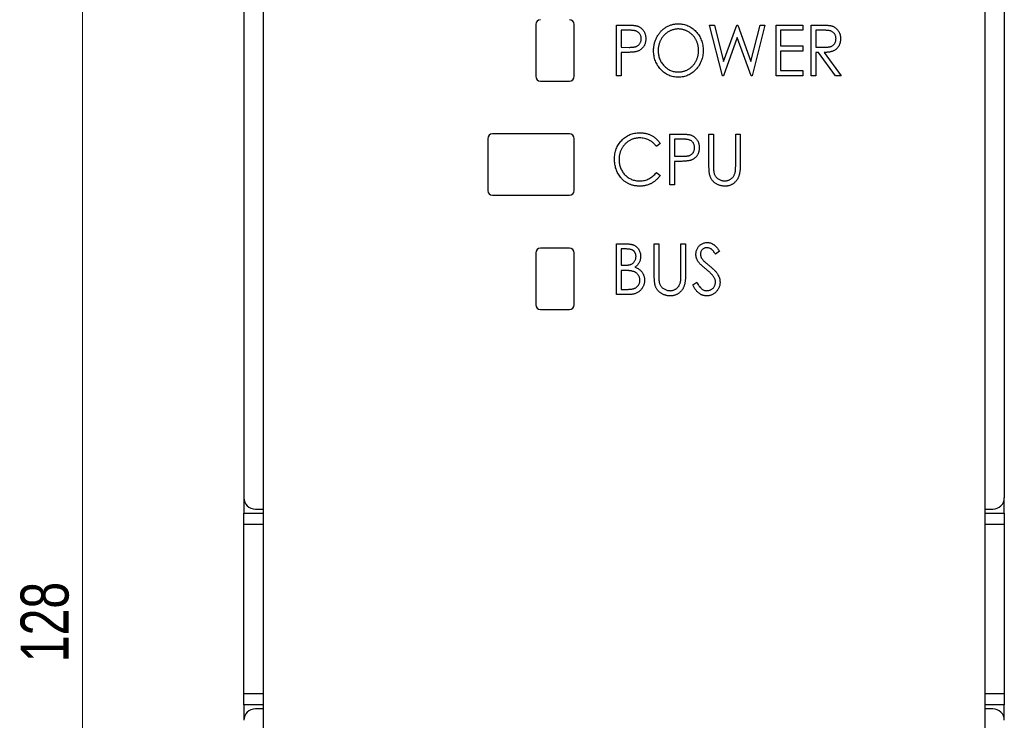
# Paper-space layout 'Sheet2' of a CAD drawing. Header units: millimetres. Extents: x 0 to 420, y 0 to 297.
# Tile 2 of 10: x 89 to 140, y 143 to 180. Entities that reach past the tile are written whole.
import ezdxf

# ---------------------------------------------------------------- set-up
doc = ezdxf.new("R2010")
doc.units = ezdxf.units.MM
doc.styles.add('SLDTEXTSTYLE1', font='TXT', dxfattribs={"width": 0.75})
doc.dimstyles.new('SLDDIMSTYLE1', dxfattribs={"dimtxt": 2.5, "dimasz": 3, "dimexe": 0, "dimexo": 0.0625, "dimtad": 1, "dimdec": 0, "dimrnd": 1e-09, "dimzin": 12, "dimdsep": 46, "dimtxsty": 'SLDTEXTSTYLE1', "dimblk1": 'CLOSED', "dimblk2": 'CLOSED', "dimsah": 1, "dimcen": 0.09, "dimadec": 0, "dimazin": 3, "dimtfac": 1, "dimtofl": 0, "dimtmove": 0, "dimatfit": 3, "dimldrblk": 'CLOSED', "dimfxl": 1, "dimfrac": 2, "dimtolj": 1, "dimtzin": 12, "dimarcsym": 0})

# ---------------------------------------------------------------- blocks, each defined once
blk = doc.blocks.new('_Closed')
at = {"color": 0, "linetype": 'ByBlock', "lineweight": -2}
for p, q in [((-1, 0.166667), (0, 0)), ((-1, 0.166667), (-1, -0.166667)), ((0, 0), (-1, -0.166667)), ((0, 0), (-1, 0))]:
    blk.add_line(p, q, dxfattribs=at)
blk = doc.blocks.new('_D_4')
at = {"color": 7, "linetype": 'Continuous', "lineweight": 0}
for p, q in [((99.311, 212.91), (90.907, 212.91)), ((91.907, 212.91), (91.907, 84.9)), ((99.311, 84.9), (90.907, 84.9))]:
    blk.add_line(p, q, dxfattribs=at)
at = {"color": 7, "linetype": 'Continuous', "lineweight": 18, "xscale": 3, "yscale": 3}
for p, rotation in [((91.907, 212.91, -59.392), 90), ((91.907, 84.9, -59.392), 270)]:
    blk.add_blockref('_Closed', p, dxfattribs=dict(at, rotation=rotation))
at = {"color": 7, "linetype": 'Continuous', "lineweight": 18, "insert": (88.684, 146.134), "char_height": 2.5, "attachment_point": 1, "rotation": 90, "style": 'SLDTEXTSTYLE1'}
blk.add_mtext('128', dxfattribs=at)

psp = doc.layouts.new('Sheet2')

# ---------------------------------------------------------------- linework, layer by layer
at = {"color": 7, "linetype": 'Continuous', "lineweight": 25}
for p, q in [((100.311, 211.11), (100.311, 154.705)), ((139.911, 211.11), (139.911, 154.705)), ((101.311, 184.86), (101.311, 89.71)), ((138.911, 89.71), (138.911, 184.86)), ((115.511, 179.36), (115.511, 176.66)), ((117.511, 176.66), (117.511, 179.36)), ((119.715, 179.328), (120.202, 179.328)), ((119.715, 176.683), (119.715, 179.328)), ((120.394, 179.057), (119.953, 179.057)), ((119.953, 179.057), (119.953, 178.175)), ((125.238, 176.683), (124.566, 179.328)), ((124.566, 179.328), (124.813, 179.328)), ((124.813, 179.328), (125.295, 177.429)), ((125.295, 177.429), (125.986, 179.328)), ((125.986, 179.328), (126.039, 179.328)), ((126.039, 179.328), (126.72, 177.429)), ((126.72, 177.429), (127.206, 179.328)), ((127.449, 179.328), (126.773, 176.683)), ((127.206, 179.328), (127.449, 179.328)), ((128.026, 176.683), (128.026, 179.328)), ((128.026, 179.328), (129.417, 179.328)), ((129.417, 179.057), (128.264, 179.057)), ((128.264, 179.057), (128.264, 178.243)), ((129.417, 179.328), (129.417, 179.057)), ((129.858, 179.328), (130.344, 179.328)), ((129.858, 176.683), (129.858, 179.328)), ((130.535, 179.057), (130.095, 179.057)), ((130.095, 179.057), (130.095, 178.175)), ((126.008, 178.684), (125.281, 176.683)), ((126.725, 176.683), (126.008, 178.684)), ((119.953, 178.175), (120.375, 178.169)), ((128.264, 178.243), (129.417, 178.243)), ((129.417, 177.972), (128.264, 177.972)), ((128.264, 177.972), (128.264, 176.954)), ((129.417, 178.243), (129.417, 177.972)), ((130.095, 178.175), (130.525, 178.171)), ((120.128, 177.904), (119.953, 177.904)), ((119.953, 177.904), (119.953, 176.683)), ((130.237, 177.904), (130.095, 177.904)), ((130.095, 177.904), (130.095, 176.683)), ((131.118, 176.683), (130.237, 177.904)), ((130.537, 177.904), (131.418, 176.683)), ((128.264, 176.954), (129.417, 176.954)), ((129.417, 176.954), (129.417, 176.683)), ((115.761, 176.41), (117.261, 176.41)), ((119.953, 176.683), (119.715, 176.683)), ((125.281, 176.683), (125.238, 176.683)), ((126.773, 176.683), (126.725, 176.683)), ((129.417, 176.683), (128.026, 176.683)), ((130.095, 176.683), (129.858, 176.683)), ((131.418, 176.683), (131.118, 176.683)), ((113.011, 173.41), (113.011, 170.71)), ((117.261, 173.66), (113.261, 173.66)), ((117.511, 170.71), (117.511, 173.41)), ((122.497, 173.652), (122.984, 173.652)), ((122.497, 171.006), (122.497, 173.652)), ((123.175, 173.38), (122.734, 173.38)), ((122.734, 173.38), (122.734, 172.499)), ((124.532, 172.054), (124.532, 173.652)), ((124.532, 173.652), (124.77, 173.652)), ((124.77, 173.652), (124.77, 172.067)), ((125.923, 172.067), (125.923, 173.652)), ((125.923, 173.652), (126.16, 173.652)), ((126.16, 173.652), (126.16, 172.054)), ((121.988, 173.166), (121.794, 173.007)), ((122.734, 172.499), (123.157, 172.493)), ((122.91, 172.227), (122.734, 172.227)), ((122.734, 172.227), (122.734, 171.006)), ((121.794, 171.651), (121.988, 171.493)), ((122.734, 171.006), (122.497, 171.006)), ((113.261, 170.46), (117.261, 170.46)), ((117.261, 167.71), (115.761, 167.71)), ((119.715, 167.933), (120.193, 167.933)), ((119.715, 165.287), (119.715, 167.933)), ((120.238, 167.662), (119.953, 167.662)), ((119.953, 167.662), (119.953, 166.814)), ((121.683, 167.933), (121.92, 167.933)), ((121.683, 166.335), (121.683, 167.933)), ((121.92, 167.933), (121.92, 166.348)), ((123.074, 166.348), (123.074, 167.933)), ((123.074, 167.933), (123.311, 167.933)), ((123.311, 167.933), (123.311, 166.335)), ((115.511, 167.46), (115.511, 164.76)), ((117.511, 164.76), (117.511, 167.46)), ((125.075, 167.553), (124.874, 167.39)), ((119.953, 166.814), (120.094, 166.814)), ((120.092, 166.542), (119.953, 166.542)), ((119.953, 166.542), (119.953, 165.559)), ((123.684, 165.798), (123.894, 165.932)), ((120.384, 165.287), (119.715, 165.287)), ((119.953, 165.559), (120.259, 165.559)), ((115.761, 164.51), (117.261, 164.51)), ((100.314, 154.637), (100.314, 153.905)), ((139.907, 153.905), (139.907, 154.637)), ((100.314, 153.305), (100.314, 153.905)), ((100.314, 153.905), (101.311, 153.905)), ((100.911, 154.105), (101.311, 154.105)), ((138.911, 154.105), (139.311, 154.105)), ((138.911, 153.905), (139.907, 153.905)), ((139.907, 153.905), (139.907, 153.305)), ((100.314, 144.505), (100.314, 153.305)), ((139.907, 153.305), (139.907, 144.505)), ((100.314, 143.905), (100.314, 144.505)), ((139.907, 144.505), (139.907, 143.905)), ((101.311, 143.905), (100.314, 143.905)), ((100.314, 143.905), (100.314, 143.173)), ((101.311, 143.705), (100.911, 143.705)), ((139.907, 143.905), (138.911, 143.905)), ((139.311, 143.705), (138.911, 143.705)), ((139.907, 143.173), (139.907, 143.905))]:
    psp.add_line(p, q, dxfattribs=at)
at = {"color": 8, "linetype": 'Continuous', "lineweight": 25}
for p, q in [((101.311, 153.305), (100.314, 153.305)), ((139.907, 153.305), (138.911, 153.305)), ((100.314, 144.505), (101.311, 144.505)), ((138.911, 144.505), (139.907, 144.505))]:
    psp.add_line(p, q, dxfattribs=at)
at = {"color": 7, "linetype": 'Continuous', "lineweight": 25}
for centre, radius, start, end in [((115.761, 179.36), 0.25, 90, 180), ((117.261, 179.36), 0.25, 0, 90), ((115.761, 176.66), 0.25, 180, 270), ((117.261, 176.66), 0.25, 270, 0), ((113.261, 173.41), 0.25, 90, 180), ((117.261, 173.41), 0.25, 0, 90), ((113.261, 170.71), 0.25, 180, 270), ((117.261, 170.71), 0.25, 270, 0), ((115.761, 167.46), 0.25, 90, 180), ((117.261, 167.46), 0.25, 0, 90), ((115.761, 164.76), 0.25, 180, 270), ((117.261, 164.76), 0.25, 270, 0), ((100.911, 154.705), 0.6, 180, 270), ((139.311, 154.705), 0.6, 270, 0), ((100.911, 143.105), 0.6, 90, 180), ((139.311, 143.105), 0.6, 0, 90)]:
    psp.add_arc(centre, radius, start, end, dxfattribs=at)
for points, knots in [([(120.202, 179.328), (120.235, 179.328), (120.3, 179.328), (120.391, 179.326), (120.475, 179.323), (120.55, 179.319), (120.616, 179.314), (120.674, 179.307), (120.724, 179.299), (120.753, 179.292), (120.767, 179.289)], [0, 0, 0, 0, 0.1764997, 0.3390322, 0.4857534, 0.6185701, 0.735674, 0.8381849, 0.9261551, 1, 1, 1, 1]), ([(121.004, 178.618), (121.004, 178.639), (121.002, 178.681), (120.989, 178.743), (120.968, 178.802), (120.938, 178.857), (120.902, 178.907), (120.859, 178.95), (120.811, 178.986), (120.766, 179.008), (120.727, 179.022), (120.692, 179.032), (120.653, 179.04), (120.61, 179.046), (120.562, 179.051), (120.51, 179.055), (120.453, 179.057), (120.414, 179.057), (120.394, 179.057)], [0, 0, 0, 0, 0.074091, 0.147068, 0.219176, 0.292487, 0.364821, 0.434086, 0.502842, 0.57172, 0.608354, 0.649905, 0.695817, 0.746872, 0.802658, 0.863186, 0.92915, 1, 1, 1, 1]), ([(120.767, 179.289), (120.784, 179.284), (120.818, 179.274), (120.867, 179.254), (120.914, 179.231), (120.958, 179.203), (120.999, 179.172), (121.039, 179.138), (121.075, 179.099), (121.11, 179.058), (121.141, 179.013), (121.168, 178.965), (121.191, 178.914), (121.209, 178.86), (121.224, 178.804), (121.234, 178.745), (121.241, 178.683), (121.242, 178.64), (121.242, 178.619)], [0, 0, 0, 0, 0.060075, 0.119303, 0.178069, 0.236256, 0.294313, 0.353143, 0.412708, 0.473813, 0.535615, 0.597403, 0.660232, 0.723514, 0.789577, 0.856841, 0.927091, 1, 1, 1, 1]), ([(121.649, 177.994), (121.649, 178.025), (121.65, 178.088), (121.659, 178.181), (121.672, 178.272), (121.691, 178.362), (121.715, 178.449), (121.744, 178.536), (121.779, 178.62), (121.819, 178.702), (121.863, 178.781), (121.912, 178.856), (121.964, 178.927), (122.02, 178.992), (122.081, 179.054), (122.145, 179.111), (122.212, 179.164), (122.284, 179.212), (122.358, 179.256), (122.434, 179.293), (122.512, 179.325), (122.591, 179.351), (122.672, 179.371), (122.754, 179.385), (122.837, 179.395), (122.894, 179.396), (122.922, 179.396)], [0, 0, 0, 0, 0.044811, 0.089011, 0.13275, 0.176233, 0.219272, 0.262324, 0.305647, 0.348979, 0.392242, 0.43461, 0.476184, 0.517236, 0.558165, 0.598792, 0.639668, 0.680638, 0.721467, 0.761759, 0.801482, 0.840953, 0.880381, 0.919726, 0.959716, 1, 1, 1, 1]), ([(122.933, 179.125), (122.91, 179.125), (122.864, 179.124), (122.797, 179.116), (122.73, 179.104), (122.664, 179.088), (122.599, 179.066), (122.535, 179.04), (122.472, 179.009), (122.41, 178.974), (122.35, 178.935), (122.294, 178.892), (122.24, 178.846), (122.19, 178.796), (122.143, 178.744), (122.1, 178.688), (122.061, 178.628), (122.024, 178.566), (121.992, 178.501), (121.964, 178.434), (121.94, 178.365), (121.92, 178.295), (121.905, 178.222), (121.894, 178.148), (121.888, 178.072), (121.887, 178.021), (121.886, 177.995)], [0, 0, 0, 0, 0.039956, 0.079513, 0.119111, 0.158682, 0.198528, 0.238944, 0.279928, 0.321669, 0.363487, 0.405034, 0.446304, 0.487242, 0.528249, 0.569305, 0.611035, 0.653354, 0.695583, 0.737902, 0.780492, 0.823231, 0.866218, 0.910046, 0.954473, 1, 1, 1, 1]), ([(122.922, 179.396), (122.968, 179.395), (123.057, 179.393), (123.188, 179.374), (123.313, 179.342), (123.434, 179.298), (123.547, 179.241), (123.656, 179.172), (123.758, 179.089), (123.854, 178.996), (123.941, 178.893), (124.018, 178.784), (124.083, 178.669), (124.135, 178.547), (124.177, 178.42), (124.206, 178.287), (124.224, 178.149), (124.226, 178.054), (124.227, 178.007)], [0, 0, 0, 0, 0.064112, 0.12603, 0.186709, 0.24615, 0.305771, 0.366051, 0.427384, 0.490821, 0.554635, 0.61692, 0.678954, 0.740666, 0.803314, 0.866858, 0.932414, 1, 1, 1, 1]), ([(123.99, 178.007), (123.989, 178.033), (123.988, 178.083), (123.982, 178.159), (123.97, 178.232), (123.956, 178.304), (123.936, 178.373), (123.913, 178.441), (123.885, 178.507), (123.852, 178.571), (123.816, 178.632), (123.777, 178.691), (123.733, 178.746), (123.686, 178.798), (123.636, 178.847), (123.582, 178.892), (123.525, 178.935), (123.464, 178.974), (123.401, 179.009), (123.337, 179.04), (123.272, 179.066), (123.206, 179.088), (123.139, 179.104), (123.071, 179.116), (123.002, 179.124), (122.956, 179.125), (122.933, 179.125)], [0, 0, 0, 0, 0.044923, 0.089057, 0.132287, 0.174986, 0.217144, 0.258769, 0.300532, 0.342498, 0.384141, 0.425372, 0.466388, 0.507179, 0.548135, 0.589217, 0.630842, 0.673193, 0.715487, 0.757043, 0.79776, 0.838207, 0.878693, 0.918916, 0.959101, 1, 1, 1, 1]), ([(130.344, 179.328), (130.376, 179.328), (130.439, 179.328), (130.528, 179.327), (130.609, 179.323), (130.682, 179.32), (130.747, 179.314), (130.804, 179.309), (130.852, 179.302), (130.882, 179.295), (130.895, 179.292)], [0, 0, 0, 0, 0.176242, 0.33814, 0.484799, 0.617149, 0.734395, 0.837422, 0.92561, 1, 1, 1, 1]), ([(131.147, 178.621), (131.146, 178.643), (131.144, 178.685), (131.131, 178.746), (131.11, 178.805), (131.08, 178.859), (131.044, 178.908), (131.002, 178.951), (130.954, 178.986), (130.91, 179.008), (130.87, 179.022), (130.836, 179.032), (130.796, 179.04), (130.753, 179.046), (130.705, 179.051), (130.652, 179.055), (130.595, 179.057), (130.555, 179.057), (130.535, 179.057)], [0, 0, 0, 0, 0.074206, 0.146692, 0.218332, 0.29067, 0.362618, 0.431553, 0.499554, 0.567987, 0.604677, 0.646293, 0.69288, 0.744014, 0.799888, 0.86174, 0.928424, 1, 1, 1, 1]), ([(130.895, 179.292), (130.913, 179.288), (130.948, 179.278), (130.999, 179.258), (131.047, 179.235), (131.093, 179.208), (131.135, 179.176), (131.176, 179.141), (131.214, 179.102), (131.249, 179.059), (131.281, 179.014), (131.308, 178.965), (131.332, 178.914), (131.351, 178.86), (131.366, 178.804), (131.377, 178.745), (131.383, 178.684), (131.384, 178.642), (131.384, 178.621)], [0, 0, 0, 0, 0.061387, 0.1214951, 0.1810892, 0.2400382, 0.2986442, 0.3579899, 0.4184412, 0.480043, 0.5418672, 0.6041732, 0.6666824, 0.7298994, 0.7945383, 0.8604552, 0.9292113, 1, 1, 1, 1]), ([(120.375, 178.169), (120.396, 178.169), (120.436, 178.169), (120.493, 178.172), (120.547, 178.176), (120.596, 178.181), (120.64, 178.188), (120.681, 178.195), (120.717, 178.206), (120.759, 178.22), (120.807, 178.244), (120.857, 178.28), (120.901, 178.324), (120.938, 178.374), (120.967, 178.43), (120.989, 178.49), (121.002, 178.553), (121.004, 178.596), (121.004, 178.618)], [0, 0, 0, 0, 0.070231, 0.135127, 0.195896, 0.251444, 0.303058, 0.349556, 0.391936, 0.430093, 0.501229, 0.570517, 0.640124, 0.710955, 0.782914, 0.853735, 0.926014, 1, 1, 1, 1]), ([(121.242, 178.619), (121.241, 178.597), (121.241, 178.554), (121.235, 178.492), (121.224, 178.433), (121.211, 178.376), (121.192, 178.323), (121.17, 178.272), (121.143, 178.224), (121.112, 178.18), (121.078, 178.138), (121.041, 178.1), (121.001, 178.065), (120.957, 178.034), (120.91, 178.007), (120.861, 177.983), (120.808, 177.963), (120.771, 177.953), (120.753, 177.947)], [0, 0, 0, 0, 0.072309, 0.141358, 0.208207, 0.272336, 0.335143, 0.396174, 0.456668, 0.516646, 0.575929, 0.634933, 0.693693, 0.752708, 0.811962, 0.873196, 0.935504, 1, 1, 1, 1]), ([(130.525, 178.171), (130.545, 178.171), (130.584, 178.171), (130.64, 178.174), (130.692, 178.178), (130.74, 178.183), (130.784, 178.19), (130.824, 178.198), (130.86, 178.208), (130.902, 178.224), (130.95, 178.248), (131.001, 178.283), (131.044, 178.327), (131.081, 178.378), (131.111, 178.434), (131.131, 178.494), (131.145, 178.556), (131.146, 178.6), (131.147, 178.621)], [0, 0, 0, 0, 0.068884, 0.133004, 0.192369, 0.247684, 0.298447, 0.344783, 0.387444, 0.426058, 0.498477, 0.568226, 0.638295, 0.709239, 0.781676, 0.852765, 0.925523, 1, 1, 1, 1]), ([(131.384, 178.621), (131.383, 178.586), (131.381, 178.517), (131.363, 178.417), (131.333, 178.324), (131.292, 178.238), (131.24, 178.16), (131.177, 178.092), (131.103, 178.034), (131.034, 177.995), (130.974, 177.969), (130.924, 177.951), (130.869, 177.937), (130.811, 177.925), (130.748, 177.916), (130.681, 177.909), (130.611, 177.905), (130.562, 177.904), (130.537, 177.904)], [0, 0, 0, 0, 0.083484, 0.162613, 0.23918, 0.314494, 0.388385, 0.460717, 0.533791, 0.609022, 0.648239, 0.690365, 0.734562, 0.781635, 0.831635, 0.884694, 0.940506, 1, 1, 1, 1]), ([(120.753, 177.947), (120.737, 177.944), (120.704, 177.936), (120.648, 177.927), (120.584, 177.92), (120.51, 177.914), (120.428, 177.91), (120.336, 177.906), (120.235, 177.904), (120.165, 177.904), (120.128, 177.904)], [0, 0, 0, 0, 0.075269, 0.165174, 0.268129, 0.385984, 0.51806, 0.664405, 0.825035, 1, 1, 1, 1]), ([(122.942, 176.615), (122.898, 176.616), (122.81, 176.618), (122.681, 176.638), (122.558, 176.669), (122.439, 176.713), (122.326, 176.77), (122.219, 176.841), (122.117, 176.923), (122.021, 177.017), (121.935, 177.12), (121.858, 177.228), (121.794, 177.343), (121.741, 177.463), (121.699, 177.588), (121.67, 177.719), (121.652, 177.855), (121.65, 177.947), (121.649, 177.994)], [0, 0, 0, 0, 0.063524, 0.12488, 0.185155, 0.244833, 0.304627, 0.365038, 0.42717, 0.49127, 0.555588, 0.618668, 0.681008, 0.742903, 0.805249, 0.868474, 0.933217, 1, 1, 1, 1]), ([(121.886, 177.995), (121.887, 177.957), (121.889, 177.882), (121.904, 177.771), (121.927, 177.666), (121.962, 177.565), (122.004, 177.468), (122.058, 177.376), (122.12, 177.288), (122.192, 177.206), (122.27, 177.131), (122.353, 177.066), (122.44, 177.011), (122.531, 176.965), (122.625, 176.929), (122.725, 176.905), (122.827, 176.888), (122.897, 176.887), (122.933, 176.886)], [0, 0, 0, 0, 0.06753, 0.132738, 0.196163, 0.25879, 0.321017, 0.383435, 0.446363, 0.511011, 0.575079, 0.637133, 0.697793, 0.757163, 0.816573, 0.8765, 0.937463, 1, 1, 1, 1]), ([(122.933, 176.886), (122.957, 176.886), (123.004, 176.887), (123.075, 176.894), (123.144, 176.906), (123.211, 176.922), (123.278, 176.943), (123.343, 176.968), (123.406, 176.998), (123.469, 177.033), (123.528, 177.071), (123.585, 177.113), (123.637, 177.159), (123.687, 177.208), (123.734, 177.26), (123.777, 177.316), (123.817, 177.375), (123.852, 177.437), (123.885, 177.502), (123.913, 177.569), (123.936, 177.638), (123.956, 177.708), (123.97, 177.78), (123.982, 177.854), (123.988, 177.93), (123.989, 177.981), (123.99, 178.007)], [0, 0, 0, 0, 0.041661, 0.082882, 0.123552, 0.164177, 0.204273, 0.24489, 0.285869, 0.327154, 0.368651, 0.40943, 0.450115, 0.490687, 0.531109, 0.572015, 0.613338, 0.655348, 0.697698, 0.739863, 0.781905, 0.824489, 0.86732, 0.910682, 0.954948, 1, 1, 1, 1]), ([(124.227, 178.007), (124.226, 177.959), (124.224, 177.865), (124.206, 177.728), (124.177, 177.595), (124.136, 177.469), (124.083, 177.347), (124.018, 177.232), (123.942, 177.122), (123.855, 177.019), (123.76, 176.924), (123.658, 176.842), (123.552, 176.771), (123.44, 176.714), (123.323, 176.669), (123.2, 176.638), (123.073, 176.618), (122.986, 176.616), (122.942, 176.615)], [0, 0, 0, 0, 0.067668, 0.133292, 0.19714, 0.260013, 0.322488, 0.385059, 0.448295, 0.51269, 0.576673, 0.638498, 0.698729, 0.757967, 0.817157, 0.876594, 0.937343, 1, 1, 1, 1]), ([(119.614, 172.344), (119.615, 172.392), (119.617, 172.485), (119.635, 172.623), (119.664, 172.754), (119.705, 172.88), (119.758, 173), (119.822, 173.114), (119.899, 173.222), (119.986, 173.324), (120.081, 173.417), (120.184, 173.498), (120.294, 173.566), (120.408, 173.623), (120.529, 173.666), (120.656, 173.697), (120.789, 173.716), (120.879, 173.718), (120.925, 173.72)], [0, 0, 0, 0, 0.067236, 0.132194, 0.195391, 0.257388, 0.318778, 0.380515, 0.442528, 0.505942, 0.569171, 0.630524, 0.690882, 0.750747, 0.811024, 0.872201, 0.934998, 1, 1, 1, 1]), ([(120.919, 173.448), (120.894, 173.448), (120.846, 173.447), (120.775, 173.439), (120.705, 173.428), (120.636, 173.412), (120.569, 173.39), (120.502, 173.365), (120.438, 173.334), (120.375, 173.299), (120.315, 173.26), (120.257, 173.218), (120.204, 173.172), (120.153, 173.123), (120.107, 173.071), (120.063, 173.015), (120.024, 172.957), (119.988, 172.895), (119.955, 172.831), (119.928, 172.765), (119.904, 172.697), (119.885, 172.626), (119.869, 172.554), (119.859, 172.48), (119.852, 172.404), (119.852, 172.352), (119.851, 172.326)], [0, 0, 0, 0, 0.042054, 0.083393, 0.124454, 0.165461, 0.206316, 0.247114, 0.288563, 0.330315, 0.372018, 0.413257, 0.453959, 0.494537, 0.53495, 0.575397, 0.616502, 0.657759, 0.699337, 0.740877, 0.782508, 0.824785, 0.867453, 0.910542, 0.954879, 1, 1, 1, 1]), ([(121.794, 173.007), (121.781, 173.025), (121.754, 173.06), (121.711, 173.109), (121.665, 173.155), (121.619, 173.199), (121.569, 173.238), (121.518, 173.274), (121.465, 173.307), (121.392, 173.346), (121.296, 173.388), (121.175, 173.423), (121.049, 173.445), (120.962, 173.447), (120.919, 173.448)], [0, 0, 0, 0, 0.065249, 0.129752, 0.19303, 0.255253, 0.317083, 0.378287, 0.439499, 0.500949, 0.623295, 0.74628, 0.871322, 1, 1, 1, 1]), ([(120.925, 173.72), (120.953, 173.719), (121.008, 173.719), (121.09, 173.712), (121.17, 173.7), (121.248, 173.684), (121.324, 173.664), (121.398, 173.638), (121.47, 173.609), (121.539, 173.575), (121.606, 173.537), (121.67, 173.495), (121.731, 173.449), (121.789, 173.4), (121.843, 173.347), (121.895, 173.291), (121.944, 173.23), (121.973, 173.188), (121.988, 173.166)], [0, 0, 0, 0, 0.067002, 0.132942, 0.197212, 0.260814, 0.32354, 0.38588, 0.447839, 0.509647, 0.571537, 0.632443, 0.693319, 0.753787, 0.814645, 0.875557, 0.937659, 1, 1, 1, 1]), ([(122.984, 173.652), (123.017, 173.652), (123.081, 173.652), (123.173, 173.649), (123.257, 173.646), (123.331, 173.642), (123.398, 173.637), (123.456, 173.63), (123.505, 173.623), (123.535, 173.615), (123.549, 173.612)], [0, 0, 0, 0, 0.1764997, 0.3390322, 0.4857534, 0.6185701, 0.735674, 0.8381849, 0.9261551, 1, 1, 1, 1]), ([(123.786, 172.941), (123.785, 172.962), (123.784, 173.005), (123.77, 173.066), (123.749, 173.125), (123.719, 173.181), (123.683, 173.231), (123.641, 173.274), (123.593, 173.309), (123.548, 173.332), (123.508, 173.346), (123.474, 173.355), (123.435, 173.363), (123.391, 173.369), (123.344, 173.375), (123.292, 173.378), (123.235, 173.38), (123.196, 173.38), (123.175, 173.38)], [0, 0, 0, 0, 0.074091, 0.147068, 0.219176, 0.292487, 0.364821, 0.434086, 0.502842, 0.57172, 0.608354, 0.649905, 0.695817, 0.746872, 0.802658, 0.863186, 0.92915, 1, 1, 1, 1]), ([(123.549, 173.612), (123.566, 173.607), (123.599, 173.597), (123.648, 173.577), (123.695, 173.554), (123.739, 173.527), (123.781, 173.496), (123.82, 173.461), (123.857, 173.423), (123.891, 173.381), (123.922, 173.336), (123.95, 173.288), (123.972, 173.238), (123.991, 173.184), (124.006, 173.128), (124.016, 173.068), (124.022, 173.006), (124.023, 172.964), (124.023, 172.942)], [0, 0, 0, 0, 0.060075, 0.119303, 0.178069, 0.236256, 0.294313, 0.353143, 0.412708, 0.473813, 0.535615, 0.597403, 0.660232, 0.723514, 0.789577, 0.856841, 0.927091, 1, 1, 1, 1]), ([(123.157, 172.493), (123.178, 172.493), (123.217, 172.493), (123.275, 172.496), (123.328, 172.499), (123.377, 172.504), (123.422, 172.511), (123.463, 172.519), (123.499, 172.529), (123.541, 172.544), (123.588, 172.567), (123.639, 172.603), (123.682, 172.647), (123.72, 172.698), (123.749, 172.754), (123.771, 172.813), (123.784, 172.876), (123.785, 172.919), (123.786, 172.941)], [0, 0, 0, 0, 0.070231, 0.135127, 0.195896, 0.251444, 0.303058, 0.349556, 0.391936, 0.430093, 0.501229, 0.570517, 0.640124, 0.710955, 0.782914, 0.853735, 0.926014, 1, 1, 1, 1]), ([(124.023, 172.942), (124.023, 172.92), (124.022, 172.878), (124.017, 172.815), (124.005, 172.756), (123.992, 172.699), (123.973, 172.646), (123.951, 172.595), (123.925, 172.547), (123.894, 172.503), (123.86, 172.462), (123.823, 172.423), (123.782, 172.389), (123.739, 172.358), (123.692, 172.331), (123.642, 172.307), (123.59, 172.287), (123.553, 172.276), (123.534, 172.271)], [0, 0, 0, 0, 0.0723093, 0.1413582, 0.2082071, 0.2723358, 0.3351426, 0.3961736, 0.4566676, 0.5166459, 0.5759293, 0.6349326, 0.6936926, 0.7527076, 0.8119619, 0.8731962, 0.9355036, 1, 1, 1, 1]), ([(119.923, 171.401), (119.898, 171.434), (119.848, 171.499), (119.786, 171.606), (119.733, 171.716), (119.689, 171.832), (119.655, 171.953), (119.631, 172.079), (119.616, 172.21), (119.615, 172.299), (119.614, 172.344)], [0, 0, 0, 0, 0.122254, 0.24342, 0.364291, 0.486273, 0.609794, 0.736233, 0.865843, 1, 1, 1, 1]), ([(119.851, 172.326), (119.852, 172.287), (119.854, 172.21), (119.869, 172.098), (119.892, 171.99), (119.927, 171.888), (119.969, 171.79), (120.023, 171.698), (120.085, 171.61), (120.157, 171.528), (120.236, 171.454), (120.32, 171.388), (120.41, 171.333), (120.505, 171.288), (120.605, 171.252), (120.71, 171.228), (120.82, 171.212), (120.895, 171.21), (120.933, 171.21)], [0, 0, 0, 0, 0.067402, 0.132225, 0.195291, 0.256964, 0.318228, 0.379385, 0.441024, 0.503862, 0.566597, 0.627855, 0.688166, 0.748276, 0.808707, 0.870424, 0.93412, 1, 1, 1, 1]), ([(123.534, 172.271), (123.519, 172.267), (123.485, 172.259), (123.43, 172.251), (123.365, 172.243), (123.292, 172.238), (123.209, 172.233), (123.117, 172.229), (123.017, 172.227), (122.946, 172.227), (122.91, 172.227)], [0, 0, 0, 0, 0.075269, 0.165174, 0.268129, 0.385984, 0.51806, 0.664405, 0.825035, 1, 1, 1, 1]), ([(124.577, 171.496), (124.574, 171.51), (124.565, 171.541), (124.557, 171.592), (124.549, 171.65), (124.543, 171.716), (124.538, 171.789), (124.534, 171.87), (124.532, 171.959), (124.532, 172.022), (124.532, 172.054)], [0, 0, 0, 0, 0.077936, 0.169149, 0.274074, 0.391816, 0.523462, 0.668216, 0.827041, 1, 1, 1, 1]), ([(124.77, 172.067), (124.77, 172.044), (124.77, 172.002), (124.77, 171.941), (124.771, 171.887), (124.772, 171.84), (124.773, 171.799), (124.775, 171.765), (124.777, 171.738), (124.779, 171.722), (124.78, 171.715)], [0, 0, 0, 0, 0.191105, 0.362655, 0.516171, 0.650128, 0.766034, 0.862527, 0.941006, 1, 1, 1, 1]), ([(126.16, 172.054), (126.16, 172.025), (126.16, 171.969), (126.156, 171.886), (126.152, 171.808), (126.145, 171.734), (126.136, 171.665), (126.124, 171.6), (126.112, 171.538), (126.096, 171.481), (126.079, 171.427), (126.056, 171.375), (126.03, 171.324), (125.999, 171.276), (125.966, 171.228), (125.927, 171.184), (125.885, 171.14), (125.839, 171.099), (125.79, 171.061), (125.738, 171.029), (125.683, 171), (125.626, 170.977), (125.566, 170.96), (125.503, 170.947), (125.438, 170.94), (125.394, 170.939), (125.371, 170.938)], [0, 0, 0, 0, 0.055741, 0.108782, 0.159483, 0.20722, 0.252436, 0.295103, 0.335609, 0.373517, 0.409957, 0.446416, 0.482967, 0.519684, 0.557168, 0.594999, 0.634172, 0.674127, 0.714136, 0.754079, 0.793688, 0.83312, 0.873373, 0.914549, 0.95654, 1, 1, 1, 1]), ([(125.898, 171.656), (125.9, 171.665), (125.904, 171.686), (125.909, 171.721), (125.913, 171.763), (125.917, 171.811), (125.919, 171.865), (125.922, 171.927), (125.923, 171.994), (125.923, 172.042), (125.923, 172.067)], [0, 0, 0, 0, 0.069596, 0.155423, 0.257515, 0.37358, 0.506166, 0.6554, 0.819993, 1, 1, 1, 1]), ([(120.928, 170.938), (120.902, 170.938), (120.85, 170.939), (120.774, 170.945), (120.699, 170.954), (120.627, 170.967), (120.556, 170.982), (120.488, 171.003), (120.422, 171.026), (120.358, 171.053), (120.296, 171.084), (120.236, 171.118), (120.178, 171.156), (120.123, 171.198), (120.069, 171.243), (120.018, 171.292), (119.969, 171.345), (119.938, 171.382), (119.923, 171.401)], [0, 0, 0, 0, 0.068335, 0.135464, 0.200567, 0.264774, 0.327263, 0.389343, 0.450083, 0.510699, 0.570569, 0.630747, 0.691051, 0.751063, 0.812002, 0.873718, 0.936106, 1, 1, 1, 1]), ([(121.988, 171.493), (121.973, 171.472), (121.942, 171.429), (121.893, 171.368), (121.84, 171.311), (121.785, 171.258), (121.727, 171.208), (121.665, 171.162), (121.601, 171.12), (121.535, 171.082), (121.466, 171.048), (121.395, 171.019), (121.322, 170.994), (121.247, 170.973), (121.17, 170.957), (121.091, 170.946), (121.01, 170.939), (120.956, 170.939), (120.928, 170.938)], [0, 0, 0, 0, 0.063576, 0.126691, 0.188634, 0.249942, 0.311426, 0.372445, 0.433495, 0.495161, 0.556733, 0.61789, 0.679838, 0.742002, 0.804922, 0.868441, 0.933689, 1, 1, 1, 1]), ([(120.933, 171.21), (120.976, 171.211), (121.059, 171.213), (121.18, 171.235), (121.297, 171.269), (121.408, 171.318), (121.513, 171.38), (121.613, 171.457), (121.709, 171.547), (121.765, 171.615), (121.794, 171.651)], [0, 0, 0, 0, 0.1259, 0.248079, 0.368237, 0.488157, 0.609636, 0.7344, 0.864047, 1, 1, 1, 1]), ([(125.371, 170.938), (125.347, 170.939), (125.299, 170.94), (125.228, 170.947), (125.161, 170.959), (125.095, 170.975), (125.033, 170.997), (124.973, 171.023), (124.916, 171.055), (124.861, 171.09), (124.81, 171.129), (124.764, 171.173), (124.721, 171.219), (124.684, 171.268), (124.65, 171.32), (124.622, 171.377), (124.596, 171.435), (124.584, 171.476), (124.577, 171.496)], [0, 0, 0, 0, 0.069994, 0.137225, 0.203144, 0.267439, 0.330757, 0.392722, 0.455101, 0.517382, 0.579131, 0.639383, 0.69929, 0.758596, 0.817649, 0.877496, 0.938128, 1, 1, 1, 1]), ([(124.78, 171.715), (124.783, 171.69), (124.79, 171.642), (124.809, 171.573), (124.834, 171.511), (124.865, 171.454), (124.905, 171.403), (124.952, 171.357), (125.01, 171.316), (125.075, 171.279), (125.144, 171.248), (125.215, 171.226), (125.287, 171.212), (125.334, 171.21), (125.358, 171.21)], [0, 0, 0, 0, 0.088938, 0.172727, 0.251185, 0.32638, 0.400988, 0.479456, 0.562461, 0.652032, 0.742988, 0.831017, 0.915851, 1, 1, 1, 1]), ([(125.358, 171.21), (125.379, 171.21), (125.419, 171.212), (125.48, 171.222), (125.539, 171.24), (125.596, 171.264), (125.65, 171.294), (125.701, 171.33), (125.746, 171.371), (125.787, 171.418), (125.823, 171.47), (125.853, 171.527), (125.879, 171.589), (125.891, 171.633), (125.898, 171.656)], [0, 0, 0, 0, 0.081412, 0.161686, 0.242811, 0.324775, 0.407586, 0.488453, 0.56979, 0.650718, 0.733306, 0.819186, 0.907133, 1, 1, 1, 1]), ([(120.193, 167.933), (120.216, 167.933), (120.262, 167.933), (120.328, 167.929), (120.389, 167.923), (120.447, 167.915), (120.5, 167.904), (120.55, 167.892), (120.595, 167.876), (120.649, 167.852), (120.71, 167.816), (120.777, 167.763), (120.834, 167.699), (120.883, 167.626), (120.921, 167.545), (120.951, 167.46), (120.967, 167.37), (120.969, 167.309), (120.971, 167.278)], [0, 0, 0, 0, 0.060411, 0.117245, 0.171021, 0.220982, 0.268098, 0.311607, 0.352705, 0.391223, 0.464448, 0.5367, 0.610578, 0.686475, 0.763836, 0.840678, 0.919304, 1, 1, 1, 1]), ([(120.733, 167.273), (120.733, 167.287), (120.733, 167.316), (120.726, 167.358), (120.718, 167.398), (120.704, 167.435), (120.688, 167.47), (120.667, 167.502), (120.643, 167.531), (120.615, 167.559), (120.583, 167.583), (120.547, 167.605), (120.506, 167.622), (120.461, 167.637), (120.411, 167.648), (120.357, 167.656), (120.299, 167.661), (120.259, 167.661), (120.238, 167.662)], [0, 0, 0, 0, 0.06133, 0.120228, 0.176295, 0.231183, 0.28436, 0.336804, 0.390319, 0.444102, 0.499931, 0.558187, 0.620048, 0.685431, 0.755834, 0.832075, 0.912837, 1, 1, 1, 1]), ([(123.854, 167.384), (123.855, 167.412), (123.856, 167.467), (123.871, 167.548), (123.895, 167.625), (123.927, 167.697), (123.969, 167.764), (124.019, 167.825), (124.077, 167.876), (124.141, 167.921), (124.211, 167.956), (124.285, 167.983), (124.362, 167.998), (124.414, 168), (124.441, 168.001)], [0, 0, 0, 0, 0.088291, 0.174419, 0.258423, 0.342317, 0.425287, 0.506935, 0.587922, 0.670559, 0.753145, 0.834844, 0.916686, 1, 1, 1, 1]), ([(124.427, 167.73), (124.403, 167.729), (124.357, 167.727), (124.292, 167.707), (124.234, 167.677), (124.184, 167.634), (124.143, 167.583), (124.112, 167.526), (124.094, 167.462), (124.092, 167.417), (124.091, 167.395)], [0, 0, 0, 0, 0.133507, 0.258557, 0.380724, 0.504971, 0.628085, 0.748901, 0.871477, 1, 1, 1, 1]), ([(124.874, 167.39), (124.863, 167.407), (124.841, 167.439), (124.809, 167.484), (124.778, 167.525), (124.747, 167.561), (124.719, 167.593), (124.691, 167.621), (124.665, 167.644), (124.632, 167.669), (124.59, 167.693), (124.538, 167.715), (124.483, 167.727), (124.446, 167.729), (124.427, 167.73)], [0, 0, 0, 0, 0.102557, 0.196911, 0.284395, 0.364416, 0.437215, 0.503536, 0.563602, 0.61645, 0.714669, 0.808954, 0.904132, 1, 1, 1, 1]), ([(124.441, 168.001), (124.469, 168), (124.525, 167.998), (124.607, 167.979), (124.686, 167.948), (124.749, 167.913), (124.799, 167.878), (124.837, 167.847), (124.875, 167.81), (124.915, 167.769), (124.954, 167.722), (124.995, 167.671), (125.035, 167.614), (125.061, 167.574), (125.075, 167.553)], [0, 0, 0, 0, 0.103822, 0.205919, 0.309231, 0.415653, 0.47222, 0.532858, 0.597819, 0.667857, 0.743177, 0.823448, 0.908942, 1, 1, 1, 1]), ([(120.094, 166.814), (120.115, 166.814), (120.155, 166.815), (120.212, 166.816), (120.266, 166.821), (120.315, 166.826), (120.36, 166.833), (120.401, 166.842), (120.438, 166.852), (120.481, 166.868), (120.529, 166.893), (120.58, 166.93), (120.626, 166.974), (120.664, 167.026), (120.695, 167.083), (120.717, 167.143), (120.731, 167.207), (120.732, 167.251), (120.733, 167.273)], [0, 0, 0, 0, 0.069184, 0.133671, 0.193573, 0.248874, 0.299806, 0.346427, 0.38874, 0.427283, 0.498939, 0.569184, 0.639423, 0.710845, 0.782802, 0.854631, 0.925945, 1, 1, 1, 1]), ([(120.971, 167.278), (120.97, 167.248), (120.968, 167.191), (120.953, 167.107), (120.93, 167.027), (120.896, 166.952), (120.855, 166.881), (120.803, 166.818), (120.742, 166.762), (120.696, 166.73), (120.673, 166.715)], [0, 0, 0, 0, 0.131479, 0.258232, 0.38261, 0.506215, 0.627933, 0.750087, 0.872821, 1, 1, 1, 1]), ([(123.984, 166.981), (123.974, 166.996), (123.953, 167.027), (123.927, 167.075), (123.904, 167.124), (123.886, 167.174), (123.872, 167.225), (123.861, 167.277), (123.855, 167.33), (123.854, 167.366), (123.854, 167.384)], [0, 0, 0, 0, 0.130877, 0.257719, 0.382316, 0.506626, 0.628302, 0.751527, 0.87547, 1, 1, 1, 1]), ([(124.091, 167.395), (124.092, 167.38), (124.092, 167.352), (124.099, 167.31), (124.109, 167.269), (124.124, 167.227), (124.144, 167.185), (124.172, 167.142), (124.205, 167.097), (124.231, 167.068), (124.245, 167.053)], [0, 0, 0, 0, 0.110385, 0.220503, 0.331137, 0.443585, 0.563154, 0.695062, 0.839762, 1, 1, 1, 1]), ([(120.673, 166.715), (120.702, 166.703), (120.759, 166.681), (120.836, 166.642), (120.904, 166.6), (120.961, 166.553), (121.009, 166.503), (121.052, 166.449), (121.088, 166.389), (121.119, 166.326), (121.143, 166.258), (121.162, 166.187), (121.172, 166.114), (121.173, 166.064), (121.174, 166.038)], [0, 0, 0, 0, 0.105094, 0.200987, 0.288426, 0.36794, 0.443759, 0.519243, 0.59631, 0.674393, 0.754077, 0.833933, 0.916123, 1, 1, 1, 1]), ([(124.367, 166.621), (124.342, 166.641), (124.296, 166.679), (124.23, 166.735), (124.171, 166.786), (124.12, 166.833), (124.075, 166.876), (124.038, 166.914), (124.008, 166.948), (123.992, 166.971), (123.984, 166.981)], [0, 0, 0, 0, 0.179535, 0.344506, 0.492131, 0.62464, 0.742099, 0.843179, 0.92954, 1, 1, 1, 1]), ([(124.245, 167.053), (124.25, 167.048), (124.262, 167.035), (124.285, 167.016), (124.314, 166.99), (124.349, 166.96), (124.392, 166.924), (124.442, 166.884), (124.498, 166.838), (124.538, 166.806), (124.559, 166.789)], [0, 0, 0, 0, 0.053039, 0.126288, 0.218872, 0.334457, 0.469409, 0.625738, 0.802267, 1, 1, 1, 1]), ([(124.559, 166.789), (124.584, 166.768), (124.633, 166.728), (124.703, 166.667), (124.767, 166.608), (124.824, 166.55), (124.875, 166.494), (124.92, 166.44), (124.959, 166.388), (125.001, 166.321), (125.044, 166.238), (125.082, 166.138), (125.104, 166.037), (125.107, 165.969), (125.109, 165.936)], [0, 0, 0, 0, 0.093761, 0.181614, 0.264342, 0.341677, 0.41338, 0.479975, 0.541968, 0.599292, 0.705911, 0.807015, 0.904485, 1, 1, 1, 1]), ([(120.53, 166.511), (120.519, 166.514), (120.494, 166.519), (120.454, 166.525), (120.408, 166.531), (120.356, 166.535), (120.298, 166.539), (120.235, 166.54), (120.166, 166.542), (120.117, 166.542), (120.092, 166.542)], [0, 0, 0, 0, 0.0801407, 0.1716876, 0.2772386, 0.3957503, 0.527398, 0.670909, 0.828844, 1, 1, 1, 1]), ([(120.937, 166.038), (120.935, 166.066), (120.933, 166.12), (120.912, 166.199), (120.877, 166.272), (120.829, 166.338), (120.77, 166.397), (120.7, 166.447), (120.619, 166.486), (120.56, 166.502), (120.53, 166.511)], [0, 0, 0, 0, 0.122978, 0.241496, 0.358865, 0.47987, 0.603747, 0.728862, 0.860622, 1, 1, 1, 1]), ([(121.728, 165.778), (121.724, 165.792), (121.716, 165.822), (121.708, 165.873), (121.7, 165.931), (121.693, 165.997), (121.689, 166.07), (121.685, 166.152), (121.683, 166.241), (121.683, 166.303), (121.683, 166.335)], [0, 0, 0, 0, 0.077936, 0.169149, 0.274074, 0.391816, 0.523462, 0.668216, 0.827041, 1, 1, 1, 1]), ([(121.92, 166.348), (121.92, 166.325), (121.92, 166.283), (121.921, 166.222), (121.922, 166.168), (121.923, 166.121), (121.924, 166.08), (121.926, 166.046), (121.928, 166.019), (121.93, 166.003), (121.93, 165.996)], [0, 0, 0, 0, 0.191105, 0.362655, 0.516171, 0.650128, 0.766034, 0.862527, 0.941006, 1, 1, 1, 1]), ([(123.311, 166.335), (123.311, 166.306), (123.311, 166.25), (123.307, 166.168), (123.303, 166.09), (123.296, 166.016), (123.286, 165.946), (123.275, 165.881), (123.263, 165.82), (123.247, 165.762), (123.229, 165.708), (123.207, 165.656), (123.181, 165.605), (123.15, 165.557), (123.117, 165.51), (123.078, 165.465), (123.036, 165.422), (122.99, 165.381), (122.941, 165.343), (122.888, 165.31), (122.834, 165.282), (122.776, 165.259), (122.716, 165.241), (122.654, 165.229), (122.589, 165.221), (122.544, 165.22), (122.522, 165.219)], [0, 0, 0, 0, 0.055741, 0.108782, 0.159483, 0.20722, 0.252436, 0.295103, 0.335609, 0.373517, 0.409957, 0.446416, 0.482967, 0.519684, 0.557168, 0.594999, 0.634172, 0.674127, 0.714136, 0.754079, 0.793688, 0.83312, 0.873373, 0.914549, 0.95654, 1, 1, 1, 1]), ([(123.048, 165.937), (123.05, 165.946), (123.055, 165.967), (123.06, 166.002), (123.064, 166.044), (123.068, 166.092), (123.07, 166.147), (123.072, 166.208), (123.073, 166.276), (123.074, 166.323), (123.074, 166.348)], [0, 0, 0, 0, 0.069596, 0.155423, 0.257515, 0.37358, 0.506166, 0.6554, 0.819993, 1, 1, 1, 1]), ([(124.788, 166.199), (124.777, 166.214), (124.755, 166.246), (124.717, 166.293), (124.674, 166.342), (124.624, 166.394), (124.568, 166.448), (124.507, 166.504), (124.439, 166.562), (124.392, 166.601), (124.367, 166.621)], [0, 0, 0, 0, 0.092213, 0.193119, 0.303009, 0.423363, 0.552489, 0.69176, 0.840671, 1, 1, 1, 1]), ([(124.871, 165.939), (124.87, 165.961), (124.868, 166.006), (124.852, 166.072), (124.825, 166.137), (124.8, 166.178), (124.788, 166.199)], [0, 0, 0, 0, 0.238336, 0.482311, 0.73314, 1, 1, 1, 1]), ([(120.259, 165.559), (120.281, 165.559), (120.323, 165.56), (120.384, 165.561), (120.441, 165.566), (120.493, 165.572), (120.541, 165.579), (120.583, 165.589), (120.622, 165.6), (120.667, 165.617), (120.718, 165.643), (120.772, 165.683), (120.82, 165.73), (120.861, 165.784), (120.894, 165.844), (120.919, 165.906), (120.934, 165.972), (120.936, 166.016), (120.937, 166.038)], [0, 0, 0, 0, 0.069807, 0.134579, 0.194415, 0.250549, 0.301262, 0.347969, 0.390185, 0.42866, 0.500914, 0.571392, 0.642245, 0.714971, 0.787795, 0.858561, 0.928895, 1, 1, 1, 1]), ([(121.174, 166.038), (121.174, 166.013), (121.172, 165.962), (121.162, 165.887), (121.145, 165.816), (121.122, 165.747), (121.091, 165.682), (121.054, 165.619), (121.01, 165.56), (120.96, 165.504), (120.905, 165.453), (120.844, 165.408), (120.778, 165.371), (120.709, 165.34), (120.634, 165.316), (120.555, 165.3), (120.471, 165.289), (120.414, 165.288), (120.384, 165.287)], [0, 0, 0, 0, 0.063363, 0.124627, 0.184367, 0.243059, 0.301844, 0.361338, 0.42118, 0.482903, 0.544595, 0.605999, 0.667367, 0.729491, 0.793258, 0.859341, 0.927971, 1, 1, 1, 1]), ([(122.522, 165.219), (122.498, 165.22), (122.45, 165.221), (122.379, 165.228), (122.311, 165.24), (122.246, 165.256), (122.183, 165.279), (122.123, 165.304), (122.066, 165.336), (122.012, 165.371), (121.961, 165.411), (121.915, 165.454), (121.872, 165.5), (121.835, 165.55), (121.8, 165.602), (121.772, 165.658), (121.747, 165.716), (121.734, 165.757), (121.728, 165.778)], [0, 0, 0, 0, 0.069994, 0.137225, 0.203144, 0.267439, 0.330757, 0.392722, 0.455101, 0.517382, 0.579131, 0.639383, 0.69929, 0.758596, 0.817649, 0.877496, 0.938128, 1, 1, 1, 1]), ([(121.93, 165.996), (121.934, 165.971), (121.941, 165.923), (121.959, 165.854), (121.985, 165.792), (122.015, 165.735), (122.055, 165.685), (122.103, 165.638), (122.161, 165.597), (122.225, 165.56), (122.295, 165.53), (122.366, 165.507), (122.437, 165.493), (122.485, 165.492), (122.509, 165.491)], [0, 0, 0, 0, 0.088938, 0.172727, 0.251185, 0.32638, 0.400988, 0.479456, 0.562461, 0.652032, 0.742988, 0.831017, 0.915851, 1, 1, 1, 1]), ([(122.509, 165.491), (122.529, 165.492), (122.57, 165.493), (122.631, 165.503), (122.689, 165.521), (122.747, 165.545), (122.801, 165.576), (122.851, 165.611), (122.897, 165.653), (122.938, 165.699), (122.973, 165.751), (123.004, 165.808), (123.03, 165.871), (123.042, 165.915), (123.048, 165.937)], [0, 0, 0, 0, 0.0814119, 0.1616856, 0.2428107, 0.3247753, 0.4075858, 0.4884534, 0.5697899, 0.6507181, 0.7333061, 0.819186, 0.9071325, 1, 1, 1, 1]), ([(124.419, 165.219), (124.401, 165.22), (124.364, 165.221), (124.311, 165.227), (124.258, 165.237), (124.207, 165.252), (124.157, 165.271), (124.109, 165.294), (124.061, 165.321), (124.016, 165.352), (123.971, 165.389), (123.927, 165.431), (123.884, 165.478), (123.842, 165.531), (123.801, 165.59), (123.761, 165.654), (123.722, 165.724), (123.697, 165.773), (123.684, 165.798)], [0, 0, 0, 0, 0.055089, 0.109447, 0.163323, 0.216767, 0.269874, 0.324148, 0.378969, 0.434708, 0.492467, 0.553707, 0.618022, 0.686132, 0.757893, 0.834258, 0.914668, 1, 1, 1, 1]), ([(123.894, 165.932), (123.912, 165.897), (123.948, 165.831), (124.006, 165.74), (124.068, 165.664), (124.132, 165.601), (124.198, 165.552), (124.266, 165.517), (124.338, 165.495), (124.386, 165.492), (124.41, 165.491)], [0, 0, 0, 0, 0.165307, 0.315251, 0.451801, 0.576089, 0.690151, 0.796612, 0.898685, 1, 1, 1, 1]), ([(124.41, 165.491), (124.431, 165.491), (124.472, 165.493), (124.533, 165.505), (124.591, 165.524), (124.647, 165.551), (124.699, 165.584), (124.744, 165.624), (124.783, 165.668), (124.815, 165.718), (124.84, 165.77), (124.858, 165.825), (124.869, 165.882), (124.871, 165.92), (124.871, 165.939)], [0, 0, 0, 0, 0.086779, 0.172012, 0.257, 0.344091, 0.430347, 0.513787, 0.595624, 0.677565, 0.75969, 0.839996, 0.919133, 1, 1, 1, 1]), ([(125.109, 165.936), (125.108, 165.912), (125.107, 165.865), (125.097, 165.796), (125.082, 165.729), (125.059, 165.665), (125.032, 165.602), (124.996, 165.543), (124.955, 165.486), (124.908, 165.432), (124.857, 165.382), (124.803, 165.339), (124.746, 165.302), (124.685, 165.272), (124.623, 165.249), (124.557, 165.231), (124.489, 165.221), (124.442, 165.22), (124.419, 165.219)], [0, 0, 0, 0, 0.064367, 0.127345, 0.188922, 0.250384, 0.312021, 0.374404, 0.437663, 0.502985, 0.567803, 0.63098, 0.692076, 0.752595, 0.813028, 0.874016, 0.936113, 1, 1, 1, 1])]:
    psp.add_open_spline(points, degree=3, knots=knots, dxfattribs=at)

# ---------------------------------------------------------------- dimensions: what is measured, and where the dimension line sits
at = {"color": 7, "linetype": 'Continuous', "lineweight": 18}
dim = psp.add_linear_dim(base=(91.907, 84.9), p1=(100.311, 212.91), p2=(100.311, 84.9), angle=90, dimstyle='SLDDIMSTYLE1', dxfattribs=at)
dim.commit()
dim.dimension.update_dxf_attribs({"geometry": '_D_4', "text_midpoint": (91.907, 148.905), "dimtype": 160})

doc.saveas('drawing.dxf')
